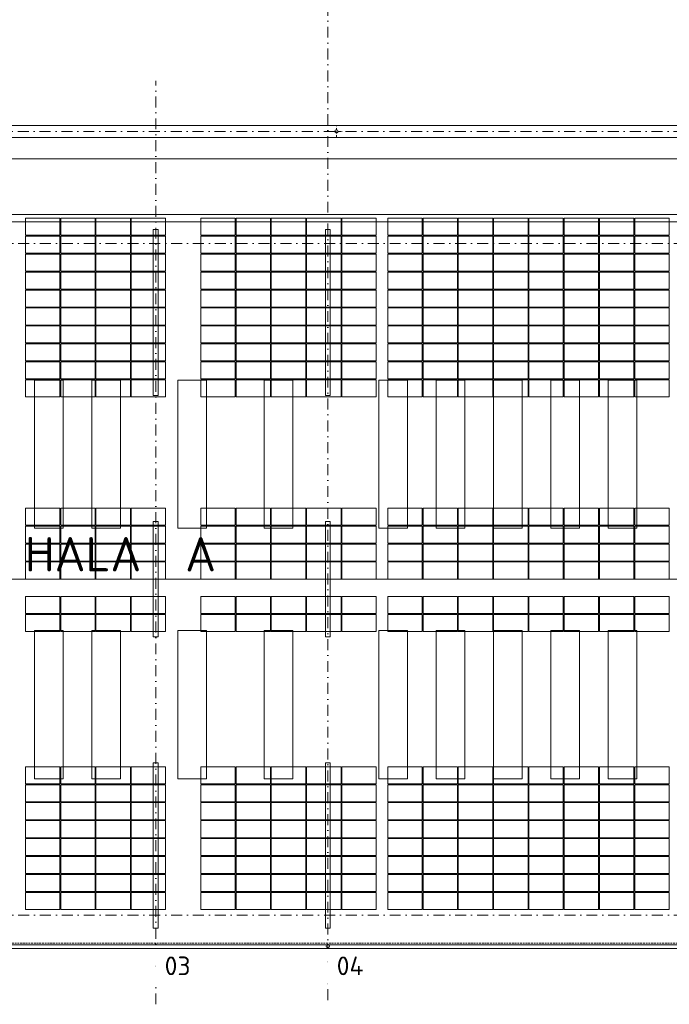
# Model space of a CAD drawing. Header units: millimetres. Extents: x -385852 to 693036, y -525006 to 444206.
# Tile 150 of 156: x 319255 to 341907, y 146890 to 181192. Entities that reach past the tile are written whole.
import ezdxf

# ---------------------------------------------------------------- set-up
doc = ezdxf.new("R2010")
doc.units = ezdxf.units.MM
for name, pattern in [('CENTERX2', [101.6, 63.5, -12.7, 12.7, -12.7]), ('DASHDOT', [25.4, 12.7, -6.35, 0, -6.35]), ('DASHED', [19.05, 12.7, -6.35]), ('HIDDEN', [9.525, 6.35, -3.175])]:
    doc.linetypes.add(name, pattern=pattern)
for name, color, linetype, lineweight in [('A99_FVE', 30, 'Continuous', 5), ('A99_N_kce-pod', 7, 'DASHED', 20), ('A99_N_txt-popis-200', 240, 'Continuous', 5), ('A99_S_kce-demolice', 30, 'Continuous', 20), ('A99_S_kce-pohl', 61, 'Continuous', 5), ('A99_S_osy', 1, 'CENTERX2', 5)]:
    doc.layers.add(name, color=color, linetype=linetype, lineweight=lineweight)
doc.styles.add('ad_popis 100', font='isocpeur.ttf', dxfattribs={"height": 200})

msp = doc.modelspace()

# ---------------------------------------------------------------- linework, layer by layer
at = {"layer": 'A99_FVE', "lineweight": 5, "ltscale": 2}
for points in [[(320655, 174275), (320655, 173680), (319455, 173680), (319455, 174275)], [(321885, 174275), (321885, 173680), (320685, 173680), (320685, 174275)], [(323115, 174275), (323115, 173680), (321915, 173680), (321915, 174275)], [(324345, 174275), (324345, 173680), (323145, 173680), (323145, 174275)], [(326770, 174275), (326770, 173680), (325570, 173680), (325570, 174275)], [(328000, 174275), (328000, 173680), (326800, 173680), (326800, 174275)], [(329230, 174275), (329230, 173680), (328030, 173680), (328030, 174275)], [(330460, 174275), (330460, 173680), (329260, 173680), (329260, 174275)], [(331690, 174275), (331690, 173680), (330490, 173680), (330490, 174275)], [(332090, 174275), (332090, 173680), (333290, 173680), (333290, 174275)], [(333320, 174275), (333320, 173680), (334520, 173680), (334520, 174275)], [(334550, 174275), (334550, 173680), (335750, 173680), (335750, 174275)], [(335780, 174275), (335780, 173680), (336980, 173680), (336980, 174275)], [(337010, 174275), (337010, 173680), (338210, 173680), (338210, 174275)], [(339440, 174275), (339440, 173680), (338240, 173680), (338240, 174275)], [(340670, 174275), (340670, 173680), (339470, 173680), (339470, 174275)], [(341900, 174275), (341900, 173680), (340700, 173680), (340700, 174275)], [(320655, 173055), (320655, 173650), (319455, 173650), (319455, 173055)], [(321885, 173055), (321885, 173650), (320685, 173650), (320685, 173055)], [(323115, 173055), (323115, 173650), (321915, 173650), (321915, 173055)], [(324345, 173055), (324345, 173650), (323145, 173650), (323145, 173055)], [(326770, 173055), (326770, 173650), (325570, 173650), (325570, 173055)], [(328000, 173055), (328000, 173650), (326800, 173650), (326800, 173055)], [(329230, 173055), (329230, 173650), (328030, 173650), (328030, 173055)], [(330460, 173055), (330460, 173650), (329260, 173650), (329260, 173055)], [(331690, 173055), (331690, 173650), (330490, 173650), (330490, 173055)], [(332090, 173055), (332090, 173650), (333290, 173650), (333290, 173055)], [(333320, 173055), (333320, 173650), (334520, 173650), (334520, 173055)], [(334550, 173055), (334550, 173650), (335750, 173650), (335750, 173055)], [(335780, 173055), (335780, 173650), (336980, 173650), (336980, 173055)], [(337010, 173055), (337010, 173650), (338210, 173650), (338210, 173055)], [(339440, 173055), (339440, 173650), (338240, 173650), (338240, 173055)], [(340670, 173055), (340670, 173650), (339470, 173650), (339470, 173055)], [(341900, 173055), (341900, 173650), (340700, 173650), (340700, 173055)], [(320655, 173025), (320655, 172430), (319455, 172430), (319455, 173025)], [(321885, 173025), (321885, 172430), (320685, 172430), (320685, 173025)], [(323115, 173025), (323115, 172430), (321915, 172430), (321915, 173025)], [(324345, 173025), (324345, 172430), (323145, 172430), (323145, 173025)], [(326770, 173025), (326770, 172430), (325570, 172430), (325570, 173025)], [(328000, 173025), (328000, 172430), (326800, 172430), (326800, 173025)], [(329230, 173025), (329230, 172430), (328030, 172430), (328030, 173025)], [(330460, 173025), (330460, 172430), (329260, 172430), (329260, 173025)], [(331690, 173025), (331690, 172430), (330490, 172430), (330490, 173025)], [(332090, 173025), (332090, 172430), (333290, 172430), (333290, 173025)], [(333320, 173025), (333320, 172430), (334520, 172430), (334520, 173025)], [(334550, 173025), (334550, 172430), (335750, 172430), (335750, 173025)], [(335780, 173025), (335780, 172430), (336980, 172430), (336980, 173025)], [(337010, 173025), (337010, 172430), (338210, 172430), (338210, 173025)], [(339440, 173025), (339440, 172430), (338240, 172430), (338240, 173025)], [(340670, 173025), (340670, 172430), (339470, 172430), (339470, 173025)], [(341900, 173025), (341900, 172430), (340700, 172430), (340700, 173025)], [(320655, 171805), (320655, 172400), (319455, 172400), (319455, 171805)], [(321885, 171805), (321885, 172400), (320685, 172400), (320685, 171805)], [(323115, 171805), (323115, 172400), (321915, 172400), (321915, 171805)], [(324345, 171805), (324345, 172400), (323145, 172400), (323145, 171805)], [(326770, 171805), (326770, 172400), (325570, 172400), (325570, 171805)], [(328000, 171805), (328000, 172400), (326800, 172400), (326800, 171805)], [(329230, 171805), (329230, 172400), (328030, 172400), (328030, 171805)], [(330460, 171805), (330460, 172400), (329260, 172400), (329260, 171805)], [(331690, 171805), (331690, 172400), (330490, 172400), (330490, 171805)], [(332090, 171805), (332090, 172400), (333290, 172400), (333290, 171805)], [(333320, 171805), (333320, 172400), (334520, 172400), (334520, 171805)], [(334550, 171805), (334550, 172400), (335750, 172400), (335750, 171805)], [(335780, 171805), (335780, 172400), (336980, 172400), (336980, 171805)], [(337010, 171805), (337010, 172400), (338210, 172400), (338210, 171805)], [(339440, 171805), (339440, 172400), (338240, 172400), (338240, 171805)], [(340670, 171805), (340670, 172400), (339470, 172400), (339470, 171805)], [(341900, 171805), (341900, 172400), (340700, 172400), (340700, 171805)], [(320655, 171180), (320655, 171775), (319455, 171775), (319455, 171180)], [(321885, 171180), (321885, 171775), (320685, 171775), (320685, 171180)], [(323115, 171180), (323115, 171775), (321915, 171775), (321915, 171180)], [(324345, 171180), (324345, 171775), (323145, 171775), (323145, 171180)], [(326770, 171180), (326770, 171775), (325570, 171775), (325570, 171180)], [(328000, 171180), (328000, 171775), (326800, 171775), (326800, 171180)], [(329230, 171180), (329230, 171775), (328030, 171775), (328030, 171180)], [(330460, 171180), (330460, 171775), (329260, 171775), (329260, 171180)], [(331690, 171180), (331690, 171775), (330490, 171775), (330490, 171180)], [(332090, 171180), (332090, 171775), (333290, 171775), (333290, 171180)], [(333320, 171180), (333320, 171775), (334520, 171775), (334520, 171180)], [(334550, 171180), (334550, 171775), (335750, 171775), (335750, 171180)], [(335780, 171180), (335780, 171775), (336980, 171775), (336980, 171180)], [(337010, 171180), (337010, 171775), (338210, 171775), (338210, 171180)], [(339440, 171180), (339440, 171775), (338240, 171775), (338240, 171180)], [(340670, 171180), (340670, 171775), (339470, 171775), (339470, 171180)], [(341900, 171180), (341900, 171775), (340700, 171775), (340700, 171180)], [(320655, 170555), (320655, 171150), (319455, 171150), (319455, 170555)], [(321885, 170555), (321885, 171150), (320685, 171150), (320685, 170555)], [(323115, 170555), (323115, 171150), (321915, 171150), (321915, 170555)], [(324345, 170555), (324345, 171150), (323145, 171150), (323145, 170555)], [(326770, 170555), (326770, 171150), (325570, 171150), (325570, 170555)], [(328000, 170555), (328000, 171150), (326800, 171150), (326800, 170555)], [(329230, 170555), (329230, 171150), (328030, 171150), (328030, 170555)], [(330460, 170555), (330460, 171150), (329260, 171150), (329260, 170555)], [(331690, 170555), (331690, 171150), (330490, 171150), (330490, 170555)], [(332090, 170555), (332090, 171150), (333290, 171150), (333290, 170555)], [(333320, 170555), (333320, 171150), (334520, 171150), (334520, 170555)], [(334550, 170555), (334550, 171150), (335750, 171150), (335750, 170555)], [(335780, 170555), (335780, 171150), (336980, 171150), (336980, 170555)], [(337010, 170555), (337010, 171150), (338210, 171150), (338210, 170555)], [(339440, 170555), (339440, 171150), (338240, 171150), (338240, 170555)], [(340670, 170555), (340670, 171150), (339470, 171150), (339470, 170555)], [(341900, 170555), (341900, 171150), (340700, 171150), (340700, 170555)], [(320655, 169930), (320655, 170525), (319455, 170525), (319455, 169930)], [(321885, 169930), (321885, 170525), (320685, 170525), (320685, 169930)], [(323115, 169930), (323115, 170525), (321915, 170525), (321915, 169930)], [(324345, 169930), (324345, 170525), (323145, 170525), (323145, 169930)], [(326770, 169930), (326770, 170525), (325570, 170525), (325570, 169930)], [(328000, 169930), (328000, 170525), (326800, 170525), (326800, 169930)], [(329230, 169930), (329230, 170525), (328030, 170525), (328030, 169930)], [(330460, 169930), (330460, 170525), (329260, 170525), (329260, 169930)], [(331690, 169930), (331690, 170525), (330490, 170525), (330490, 169930)], [(332090, 169930), (332090, 170525), (333290, 170525), (333290, 169930)], [(333320, 169930), (333320, 170525), (334520, 170525), (334520, 169930)], [(334550, 169930), (334550, 170525), (335750, 170525), (335750, 169930)], [(335780, 169930), (335780, 170525), (336980, 170525), (336980, 169930)], [(337010, 169930), (337010, 170525), (338210, 170525), (338210, 169930)], [(339440, 169930), (339440, 170525), (338240, 170525), (338240, 169930)], [(340670, 169930), (340670, 170525), (339470, 170525), (339470, 169930)], [(341900, 169930), (341900, 170525), (340700, 170525), (340700, 169930)], [(320655, 169305), (320655, 169900), (319455, 169900), (319455, 169305)], [(321885, 169305), (321885, 169900), (320685, 169900), (320685, 169305)], [(323115, 169305), (323115, 169900), (321915, 169900), (321915, 169305)], [(324345, 169305), (324345, 169900), (323145, 169900), (323145, 169305)], [(326770, 169305), (326770, 169900), (325570, 169900), (325570, 169305)], [(328000, 169305), (328000, 169900), (326800, 169900), (326800, 169305)], [(329230, 169305), (329230, 169900), (328030, 169900), (328030, 169305)], [(330460, 169305), (330460, 169900), (329260, 169900), (329260, 169305)], [(331690, 169305), (331690, 169900), (330490, 169900), (330490, 169305)], [(332090, 169305), (332090, 169900), (333290, 169900), (333290, 169305)], [(333320, 169305), (333320, 169900), (334520, 169900), (334520, 169305)], [(334550, 169305), (334550, 169900), (335750, 169900), (335750, 169305)], [(335780, 169305), (335780, 169900), (336980, 169900), (336980, 169305)], [(337010, 169305), (337010, 169900), (338210, 169900), (338210, 169305)], [(339440, 169305), (339440, 169900), (338240, 169900), (338240, 169305)], [(340670, 169305), (340670, 169900), (339470, 169900), (339470, 169305)], [(341900, 169305), (341900, 169900), (340700, 169900), (340700, 169305)], [(320655, 168680), (320655, 169275), (319455, 169275), (319455, 168680)], [(321885, 168680), (321885, 169275), (320685, 169275), (320685, 168680)], [(323115, 168680), (323115, 169275), (321915, 169275), (321915, 168680)], [(324345, 168680), (324345, 169275), (323145, 169275), (323145, 168680)], [(326770, 168680), (326770, 169275), (325570, 169275), (325570, 168680)], [(328000, 168680), (328000, 169275), (326800, 169275), (326800, 168680)], [(329230, 168680), (329230, 169275), (328030, 169275), (328030, 168680)], [(330460, 168680), (330460, 169275), (329260, 169275), (329260, 168680)], [(331690, 168680), (331690, 169275), (330490, 169275), (330490, 168680)], [(332090, 168680), (332090, 169275), (333290, 169275), (333290, 168680)], [(333320, 168680), (333320, 169275), (334520, 169275), (334520, 168680)], [(334550, 168680), (334550, 169275), (335750, 169275), (335750, 168680)], [(335780, 168680), (335780, 169275), (336980, 169275), (336980, 168680)], [(337010, 168680), (337010, 169275), (338210, 169275), (338210, 168680)], [(339440, 168680), (339440, 169275), (338240, 169275), (338240, 168680)], [(340670, 168680), (340670, 169275), (339470, 169275), (339470, 168680)], [(341900, 168680), (341900, 169275), (340700, 169275), (340700, 168680)], [(320655, 168055), (320655, 168650), (319455, 168650), (319455, 168055)], [(321885, 168055), (321885, 168650), (320685, 168650), (320685, 168055)], [(323115, 168055), (323115, 168650), (321915, 168650), (321915, 168055)], [(324345, 168055), (324345, 168650), (323145, 168650), (323145, 168055)], [(326770, 168055), (326770, 168650), (325570, 168650), (325570, 168055)], [(328000, 168055), (328000, 168650), (326800, 168650), (326800, 168055)], [(329230, 168055), (329230, 168650), (328030, 168650), (328030, 168055)], [(330460, 168055), (330460, 168650), (329260, 168650), (329260, 168055)], [(331690, 168055), (331690, 168650), (330490, 168650), (330490, 168055)], [(332090, 168055), (332090, 168650), (333290, 168650), (333290, 168055)], [(333320, 168055), (333320, 168650), (334520, 168650), (334520, 168055)], [(334550, 168055), (334550, 168650), (335750, 168650), (335750, 168055)], [(335780, 168055), (335780, 168650), (336980, 168650), (336980, 168055)], [(337010, 168055), (337010, 168650), (338210, 168650), (338210, 168055)], [(339440, 168055), (339440, 168650), (338240, 168650), (338240, 168055)], [(340670, 168055), (340670, 168650), (339470, 168650), (339470, 168055)], [(341900, 168055), (341900, 168650), (340700, 168650), (340700, 168055)], [(320655, 163580), (320655, 164175), (319455, 164175), (319455, 163580)], [(321885, 163580), (321885, 164175), (320685, 164175), (320685, 163580)], [(323115, 163580), (323115, 164175), (321915, 164175), (321915, 163580)], [(324345, 163580), (324345, 164175), (323145, 164175), (323145, 163580)], [(326770, 163580), (326770, 164175), (325570, 164175), (325570, 163580)], [(328000, 163580), (328000, 164175), (326800, 164175), (326800, 163580)], [(329230, 163580), (329230, 164175), (328030, 164175), (328030, 163580)], [(330460, 163580), (330460, 164175), (329260, 164175), (329260, 163580)], [(331690, 163580), (331690, 164175), (330490, 164175), (330490, 163580)], [(332090, 163580), (332090, 164175), (333290, 164175), (333290, 163580)], [(333320, 163580), (333320, 164175), (334520, 164175), (334520, 163580)], [(334550, 163580), (334550, 164175), (335750, 164175), (335750, 163580)], [(335780, 163580), (335780, 164175), (336980, 164175), (336980, 163580)], [(337010, 163580), (337010, 164175), (338210, 164175), (338210, 163580)], [(339440, 163580), (339440, 164175), (338240, 164175), (338240, 163580)], [(340670, 163580), (340670, 164175), (339470, 164175), (339470, 163580)], [(341900, 163580), (341900, 164175), (340700, 164175), (340700, 163580)], [(320655, 162955), (320655, 163550), (319455, 163550), (319455, 162955)], [(321885, 162955), (321885, 163550), (320685, 163550), (320685, 162955)], [(323115, 162955), (323115, 163550), (321915, 163550), (321915, 162955)], [(324345, 162955), (324345, 163550), (323145, 163550), (323145, 162955)], [(326770, 162955), (326770, 163550), (325570, 163550), (325570, 162955)], [(328000, 162955), (328000, 163550), (326800, 163550), (326800, 162955)], [(329230, 162955), (329230, 163550), (328030, 163550), (328030, 162955)], [(330460, 162955), (330460, 163550), (329260, 163550), (329260, 162955)], [(331690, 162955), (331690, 163550), (330490, 163550), (330490, 162955)], [(332090, 162955), (332090, 163550), (333290, 163550), (333290, 162955)], [(333320, 162955), (333320, 163550), (334520, 163550), (334520, 162955)], [(334550, 162955), (334550, 163550), (335750, 163550), (335750, 162955)], [(335780, 162955), (335780, 163550), (336980, 163550), (336980, 162955)], [(337010, 162955), (337010, 163550), (338210, 163550), (338210, 162955)], [(339440, 162955), (339440, 163550), (338240, 163550), (338240, 162955)], [(340670, 162955), (340670, 163550), (339470, 163550), (339470, 162955)], [(341900, 162955), (341900, 163550), (340700, 163550), (340700, 162955)], [(320655, 162330), (320655, 162925), (319455, 162925), (319455, 162330)], [(321885, 162330), (321885, 162925), (320685, 162925), (320685, 162330)], [(323115, 162330), (323115, 162925), (321915, 162925), (321915, 162330)], [(324345, 162330), (324345, 162925), (323145, 162925), (323145, 162330)], [(326770, 162330), (326770, 162925), (325570, 162925), (325570, 162330)], [(328000, 162330), (328000, 162925), (326800, 162925), (326800, 162330)], [(329230, 162330), (329230, 162925), (328030, 162925), (328030, 162330)], [(330460, 162330), (330460, 162925), (329260, 162925), (329260, 162330)], [(331690, 162330), (331690, 162925), (330490, 162925), (330490, 162330)], [(332090, 162330), (332090, 162925), (333290, 162925), (333290, 162330)], [(333320, 162330), (333320, 162925), (334520, 162925), (334520, 162330)], [(334550, 162330), (334550, 162925), (335750, 162925), (335750, 162330)], [(335780, 162330), (335780, 162925), (336980, 162925), (336980, 162330)], [(337010, 162330), (337010, 162925), (338210, 162925), (338210, 162330)], [(339440, 162330), (339440, 162925), (338240, 162925), (338240, 162330)], [(340670, 162330), (340670, 162925), (339470, 162925), (339470, 162330)], [(341900, 162330), (341900, 162925), (340700, 162925), (340700, 162330)], [(320655, 161705), (320655, 162300), (319455, 162300), (319455, 161705)], [(321885, 161705), (321885, 162300), (320685, 162300), (320685, 161705)], [(323115, 161705), (323115, 162300), (321915, 162300), (321915, 161705)], [(324345, 161705), (324345, 162300), (323145, 162300), (323145, 161705)], [(326770, 161705), (326770, 162300), (325570, 162300), (325570, 161705)], [(328000, 161705), (328000, 162300), (326800, 162300), (326800, 161705)], [(329230, 161705), (329230, 162300), (328030, 162300), (328030, 161705)], [(330460, 161705), (330460, 162300), (329260, 162300), (329260, 161705)], [(331690, 161705), (331690, 162300), (330490, 162300), (330490, 161705)], [(332090, 161705), (332090, 162300), (333290, 162300), (333290, 161705)], [(333320, 161705), (333320, 162300), (334520, 162300), (334520, 161705)], [(334550, 161705), (334550, 162300), (335750, 162300), (335750, 161705)], [(335780, 161705), (335780, 162300), (336980, 162300), (336980, 161705)], [(337010, 161705), (337010, 162300), (338210, 162300), (338210, 161705)], [(339440, 161705), (339440, 162300), (338240, 162300), (338240, 161705)], [(340670, 161705), (340670, 162300), (339470, 162300), (339470, 161705)], [(341900, 161705), (341900, 162300), (340700, 162300), (340700, 161705)], [(320655, 160500), (320655, 161095), (319455, 161095), (319455, 160500)], [(321885, 160500), (321885, 161095), (320685, 161095), (320685, 160500)], [(323115, 160500), (323115, 161095), (321915, 161095), (321915, 160500)], [(324345, 160500), (324345, 161095), (323145, 161095), (323145, 160500)], [(326770, 160500), (326770, 161095), (325570, 161095), (325570, 160500)], [(328000, 160500), (328000, 161095), (326800, 161095), (326800, 160500)], [(329230, 160500), (329230, 161095), (328030, 161095), (328030, 160500)], [(330460, 160500), (330460, 161095), (329260, 161095), (329260, 160500)], [(331690, 160500), (331690, 161095), (330490, 161095), (330490, 160500)], [(332090, 160500), (332090, 161095), (333290, 161095), (333290, 160500)], [(333320, 160500), (333320, 161095), (334520, 161095), (334520, 160500)], [(334550, 160500), (334550, 161095), (335750, 161095), (335750, 160500)], [(335780, 160500), (335780, 161095), (336980, 161095), (336980, 160500)], [(337010, 160500), (337010, 161095), (338210, 161095), (338210, 160500)], [(339440, 160500), (339440, 161095), (338240, 161095), (338240, 160500)], [(340670, 160500), (340670, 161095), (339470, 161095), (339470, 160500)], [(341900, 160500), (341900, 161095), (340700, 161095), (340700, 160500)], [(320655, 159875), (320655, 160470), (319455, 160470), (319455, 159875)], [(321885, 159875), (321885, 160470), (320685, 160470), (320685, 159875)], [(323115, 159875), (323115, 160470), (321915, 160470), (321915, 159875)], [(324345, 159875), (324345, 160470), (323145, 160470), (323145, 159875)], [(326770, 159875), (326770, 160470), (325570, 160470), (325570, 159875)], [(328000, 159875), (328000, 160470), (326800, 160470), (326800, 159875)], [(329230, 159875), (329230, 160470), (328030, 160470), (328030, 159875)], [(330460, 159875), (330460, 160470), (329260, 160470), (329260, 159875)], [(331690, 159875), (331690, 160470), (330490, 160470), (330490, 159875)], [(332090, 159875), (332090, 160470), (333290, 160470), (333290, 159875)], [(333320, 159875), (333320, 160470), (334520, 160470), (334520, 159875)], [(334550, 159875), (334550, 160470), (335750, 160470), (335750, 159875)], [(335780, 159875), (335780, 160470), (336980, 160470), (336980, 159875)], [(337010, 159875), (337010, 160470), (338210, 160470), (338210, 159875)], [(339440, 159875), (339440, 160470), (338240, 160470), (338240, 159875)], [(340670, 159875), (340670, 160470), (339470, 160470), (339470, 159875)], [(341900, 159875), (341900, 160470), (340700, 160470), (340700, 159875)], [(320655, 155165), (320655, 154570), (319455, 154570), (319455, 155165)], [(321885, 155165), (321885, 154570), (320685, 154570), (320685, 155165)], [(323115, 155165), (323115, 154570), (321915, 154570), (321915, 155165)], [(324345, 155165), (324345, 154570), (323145, 154570), (323145, 155165)], [(326770, 155165), (326770, 154570), (325570, 154570), (325570, 155165)], [(328000, 155165), (328000, 154570), (326800, 154570), (326800, 155165)], [(329230, 155165), (329230, 154570), (328030, 154570), (328030, 155165)], [(330460, 155165), (330460, 154570), (329260, 154570), (329260, 155165)], [(331690, 155165), (331690, 154570), (330490, 154570), (330490, 155165)], [(332090, 155165), (332090, 154570), (333290, 154570), (333290, 155165)], [(333320, 155165), (333320, 154570), (334520, 154570), (334520, 155165)], [(334550, 155165), (334550, 154570), (335750, 154570), (335750, 155165)], [(335780, 155165), (335780, 154570), (336980, 154570), (336980, 155165)], [(337010, 155165), (337010, 154570), (338210, 154570), (338210, 155165)], [(339440, 155165), (339440, 154570), (338240, 154570), (338240, 155165)], [(340670, 155165), (340670, 154570), (339470, 154570), (339470, 155165)], [(341900, 155165), (341900, 154570), (340700, 154570), (340700, 155165)], [(320655, 153945), (320655, 154540), (319455, 154540), (319455, 153945)], [(321885, 153945), (321885, 154540), (320685, 154540), (320685, 153945)], [(323115, 153945), (323115, 154540), (321915, 154540), (321915, 153945)], [(324345, 153945), (324345, 154540), (323145, 154540), (323145, 153945)], [(326770, 153945), (326770, 154540), (325570, 154540), (325570, 153945)], [(328000, 153945), (328000, 154540), (326800, 154540), (326800, 153945)], [(329230, 153945), (329230, 154540), (328030, 154540), (328030, 153945)], [(330460, 153945), (330460, 154540), (329260, 154540), (329260, 153945)], [(331690, 153945), (331690, 154540), (330490, 154540), (330490, 153945)], [(332090, 153945), (332090, 154540), (333290, 154540), (333290, 153945)], [(333320, 153945), (333320, 154540), (334520, 154540), (334520, 153945)], [(334550, 153945), (334550, 154540), (335750, 154540), (335750, 153945)], [(335780, 153945), (335780, 154540), (336980, 154540), (336980, 153945)], [(337010, 153945), (337010, 154540), (338210, 154540), (338210, 153945)], [(339440, 153945), (339440, 154540), (338240, 154540), (338240, 153945)], [(340670, 153945), (340670, 154540), (339470, 154540), (339470, 153945)], [(341900, 153945), (341900, 154540), (340700, 154540), (340700, 153945)], [(320655, 153320), (320655, 153915), (319455, 153915), (319455, 153320)], [(321885, 153320), (321885, 153915), (320685, 153915), (320685, 153320)], [(323115, 153320), (323115, 153915), (321915, 153915), (321915, 153320)], [(324345, 153320), (324345, 153915), (323145, 153915), (323145, 153320)], [(326770, 153320), (326770, 153915), (325570, 153915), (325570, 153320)], [(328000, 153320), (328000, 153915), (326800, 153915), (326800, 153320)], [(329230, 153320), (329230, 153915), (328030, 153915), (328030, 153320)], [(330460, 153320), (330460, 153915), (329260, 153915), (329260, 153320)], [(331690, 153320), (331690, 153915), (330490, 153915), (330490, 153320)], [(332090, 153320), (332090, 153915), (333290, 153915), (333290, 153320)], [(333320, 153320), (333320, 153915), (334520, 153915), (334520, 153320)], [(334550, 153320), (334550, 153915), (335750, 153915), (335750, 153320)], [(335780, 153320), (335780, 153915), (336980, 153915), (336980, 153320)], [(337010, 153320), (337010, 153915), (338210, 153915), (338210, 153320)], [(339440, 153320), (339440, 153915), (338240, 153915), (338240, 153320)], [(340670, 153320), (340670, 153915), (339470, 153915), (339470, 153320)], [(341900, 153320), (341900, 153915), (340700, 153915), (340700, 153320)], [(320655, 152695), (320655, 153290), (319455, 153290), (319455, 152695)], [(321885, 152695), (321885, 153290), (320685, 153290), (320685, 152695)], [(323115, 152695), (323115, 153290), (321915, 153290), (321915, 152695)], [(324345, 152695), (324345, 153290), (323145, 153290), (323145, 152695)], [(326770, 152695), (326770, 153290), (325570, 153290), (325570, 152695)], [(328000, 152695), (328000, 153290), (326800, 153290), (326800, 152695)], [(329230, 152695), (329230, 153290), (328030, 153290), (328030, 152695)], [(330460, 152695), (330460, 153290), (329260, 153290), (329260, 152695)], [(331690, 152695), (331690, 153290), (330490, 153290), (330490, 152695)], [(332090, 152695), (332090, 153290), (333290, 153290), (333290, 152695)], [(333320, 152695), (333320, 153290), (334520, 153290), (334520, 152695)], [(334550, 152695), (334550, 153290), (335750, 153290), (335750, 152695)], [(335780, 152695), (335780, 153290), (336980, 153290), (336980, 152695)], [(337010, 152695), (337010, 153290), (338210, 153290), (338210, 152695)], [(339440, 152695), (339440, 153290), (338240, 153290), (338240, 152695)], [(340670, 152695), (340670, 153290), (339470, 153290), (339470, 152695)], [(341900, 152695), (341900, 153290), (340700, 153290), (340700, 152695)], [(320655, 152070), (320655, 152665), (319455, 152665), (319455, 152070)], [(321885, 152070), (321885, 152665), (320685, 152665), (320685, 152070)], [(323115, 152070), (323115, 152665), (321915, 152665), (321915, 152070)], [(324345, 152070), (324345, 152665), (323145, 152665), (323145, 152070)], [(326770, 152070), (326770, 152665), (325570, 152665), (325570, 152070)], [(328000, 152070), (328000, 152665), (326800, 152665), (326800, 152070)], [(329230, 152070), (329230, 152665), (328030, 152665), (328030, 152070)], [(330460, 152070), (330460, 152665), (329260, 152665), (329260, 152070)], [(331690, 152070), (331690, 152665), (330490, 152665), (330490, 152070)], [(332090, 152070), (332090, 152665), (333290, 152665), (333290, 152070)], [(333320, 152070), (333320, 152665), (334520, 152665), (334520, 152070)], [(334550, 152070), (334550, 152665), (335750, 152665), (335750, 152070)], [(335780, 152070), (335780, 152665), (336980, 152665), (336980, 152070)], [(337010, 152070), (337010, 152665), (338210, 152665), (338210, 152070)], [(339440, 152070), (339440, 152665), (338240, 152665), (338240, 152070)], [(340670, 152070), (340670, 152665), (339470, 152665), (339470, 152070)], [(341900, 152070), (341900, 152665), (340700, 152665), (340700, 152070)], [(320655, 151445), (320655, 152040), (319455, 152040), (319455, 151445)], [(321885, 151445), (321885, 152040), (320685, 152040), (320685, 151445)], [(323115, 151445), (323115, 152040), (321915, 152040), (321915, 151445)], [(324345, 151445), (324345, 152040), (323145, 152040), (323145, 151445)], [(326770, 151445), (326770, 152040), (325570, 152040), (325570, 151445)], [(328000, 151445), (328000, 152040), (326800, 152040), (326800, 151445)], [(329230, 151445), (329230, 152040), (328030, 152040), (328030, 151445)], [(330460, 151445), (330460, 152040), (329260, 152040), (329260, 151445)], [(331690, 151445), (331690, 152040), (330490, 152040), (330490, 151445)], [(332090, 151445), (332090, 152040), (333290, 152040), (333290, 151445)], [(333320, 151445), (333320, 152040), (334520, 152040), (334520, 151445)], [(334550, 151445), (334550, 152040), (335750, 152040), (335750, 151445)], [(335780, 151445), (335780, 152040), (336980, 152040), (336980, 151445)], [(337010, 151445), (337010, 152040), (338210, 152040), (338210, 151445)], [(339440, 151445), (339440, 152040), (338240, 152040), (338240, 151445)], [(340670, 151445), (340670, 152040), (339470, 152040), (339470, 151445)], [(341900, 151445), (341900, 152040), (340700, 152040), (340700, 151445)], [(320655, 150820), (320655, 151415), (319455, 151415), (319455, 150820)], [(321885, 150820), (321885, 151415), (320685, 151415), (320685, 150820)], [(323115, 150820), (323115, 151415), (321915, 151415), (321915, 150820)], [(324345, 150820), (324345, 151415), (323145, 151415), (323145, 150820)], [(326770, 150820), (326770, 151415), (325570, 151415), (325570, 150820)], [(328000, 150820), (328000, 151415), (326800, 151415), (326800, 150820)], [(329230, 150820), (329230, 151415), (328030, 151415), (328030, 150820)], [(330460, 150820), (330460, 151415), (329260, 151415), (329260, 150820)], [(331690, 150820), (331690, 151415), (330490, 151415), (330490, 150820)], [(332090, 150820), (332090, 151415), (333290, 151415), (333290, 150820)], [(333320, 150820), (333320, 151415), (334520, 151415), (334520, 150820)], [(334550, 150820), (334550, 151415), (335750, 151415), (335750, 150820)], [(335780, 150820), (335780, 151415), (336980, 151415), (336980, 150820)], [(337010, 150820), (337010, 151415), (338210, 151415), (338210, 150820)], [(339440, 150820), (339440, 151415), (338240, 151415), (338240, 150820)], [(340670, 150820), (340670, 151415), (339470, 151415), (339470, 150820)], [(341900, 150820), (341900, 151415), (340700, 151415), (340700, 150820)], [(320655, 150195), (320655, 150790), (319455, 150790), (319455, 150195)], [(321885, 150195), (321885, 150790), (320685, 150790), (320685, 150195)], [(323115, 150195), (323115, 150790), (321915, 150790), (321915, 150195)], [(324345, 150195), (324345, 150790), (323145, 150790), (323145, 150195)], [(326770, 150195), (326770, 150790), (325570, 150790), (325570, 150195)], [(328000, 150195), (328000, 150790), (326800, 150790), (326800, 150195)], [(329230, 150195), (329230, 150790), (328030, 150790), (328030, 150195)], [(330460, 150195), (330460, 150790), (329260, 150790), (329260, 150195)], [(331690, 150195), (331690, 150790), (330490, 150790), (330490, 150195)], [(332090, 150195), (332090, 150790), (333290, 150790), (333290, 150195)], [(333320, 150195), (333320, 150790), (334520, 150790), (334520, 150195)], [(334550, 150195), (334550, 150790), (335750, 150790), (335750, 150195)], [(335780, 150195), (335780, 150790), (336980, 150790), (336980, 150195)], [(337010, 150195), (337010, 150790), (338210, 150790), (338210, 150195)], [(339440, 150195), (339440, 150790), (338240, 150790), (338240, 150195)], [(340670, 150195), (340670, 150790), (339470, 150790), (339470, 150195)], [(341900, 150195), (341900, 150790), (340700, 150790), (340700, 150195)]]:
    msp.add_lwpolyline(points, close=True, dxfattribs=at)
at = {"layer": 'A99_FVE', "linetype": 'Continuous', "lineweight": 15, "ltscale": 2}
for points in [[(323915, 173885.874), (324085, 173885.874), (324085, 168100.874), (323915, 168100.874)], [(329915, 173885.874), (330085, 173885.874), (330085, 168100.874), (329915, 168100.874)], [(323915, 163710), (324085, 163710), (324085, 159695), (323915, 159695)], [(329915, 163710.874), (330085, 163710.874), (330085, 159695.874), (329915, 159695.874)], [(323915, 155305), (324085, 155305), (324085, 149540), (323915, 149540)], [(329915, 155305.874), (330085, 155305.874), (330085, 149540.874), (329915, 149540.874)]]:
    msp.add_lwpolyline(points, close=True, dxfattribs=at)
at = {"layer": 'A99_S_kce-demolice', "linetype": 'Continuous', "lineweight": 9}
for points in [[(319775, 168635), (320775, 168635), (320775, 163475), (319775, 163475)], [(321775, 168635), (322775, 168635), (322775, 163475), (321775, 163475)], [(324775, 168635), (325775, 168635), (325775, 163475), (324775, 163475)], [(327775, 168635), (328775, 168635), (328775, 163475), (327775, 163475)], [(331775, 168635), (332775, 168635), (332775, 163475), (331775, 163475)], [(333775, 168635), (334775, 168635), (334775, 163475), (333775, 163475)], [(335775, 168635), (336775, 168635), (336775, 163475), (335775, 163475)], [(337775, 168635), (338775, 168635), (338775, 163475), (337775, 163475)], [(339775, 168635), (340775, 168635), (340775, 163475), (339775, 163475)], [(319775, 159910), (320775, 159910), (320775, 154750), (319775, 154750)], [(321775, 159910), (322775, 159910), (322775, 154750), (321775, 154750)], [(324775, 159910), (325775, 159910), (325775, 154750), (324775, 154750)], [(327775, 159910), (328775, 159910), (328775, 154750), (327775, 154750)], [(331775, 159910), (332775, 159910), (332775, 154750), (331775, 154750)], [(333775, 159910), (334775, 159910), (334775, 154750), (333775, 154750)], [(335775, 159910), (336775, 159910), (336775, 154750), (335775, 154750)], [(337775, 159910), (338775, 159910), (338775, 154750), (337775, 154750)], [(339775, 159910), (340775, 159910), (340775, 154750), (339775, 154750)]]:
    msp.add_lwpolyline(points, close=True, dxfattribs=at)
at = {"layer": 'A99_S_kce-pohl', "linetype": 'Continuous', "ltscale": 25}
for points in [[(450690, 177090), (450690, 177510), (306000, 177510), (306000, 177090)], [(438550, 174145), (438550, 174410), (308010, 174410), (308010, 174145)]]:
    msp.add_lwpolyline(points, close=True, dxfattribs=at)
at = {"layer": 'A99_S_kce-pohl', "linetype": 'DASHDOT', "lineweight": 5, "ltscale": 5}
for points in [[(330300, 177100), (330300, 177500)], [(330300, 177100), (330300, 177500)], [(330100, 177300), (330500, 177300)], [(330100, 177300), (330500, 177300)]]:
    msp.add_lwpolyline(points, dxfattribs=at)
at = {"layer": 'A99_S_kce-pohl', "linetype": 'Continuous', "ltscale": 25}
msp.add_lwpolyline([(307330, 174440), (299400, 174440), (299400, 148960), (438875.5457, 148960), (438875.5457, 176350)], dxfattribs=at)
at = {"layer": 'A99_S_kce-pohl', "linetype": 'Continuous', "lineweight": 9}
msp.add_lwpolyline([(438875.5457, 176350), (305450, 176350)], dxfattribs=at)
at = {"layer": 'A99_S_kce-pohl', "linetype": 'Continuous'}
msp.add_lwpolyline([(438875.5457, 161700), (299400, 161700)], dxfattribs=at)
msp.add_circle((330300, 177300), 60, dxfattribs=at)
msp.add_circle((330300, 177300), 60, dxfattribs=at)
at = {"layer": 'A99_S_osy', "linetype": 'DASHDOT', "lineweight": 5, "ltscale": 30}
for points in [[(330000, 250300), (330000, 146890)], [(324000, 146890), (324000, 179060)], [(477325, 177300), (304375, 177300)], [(452950, 173400), (297340, 173400)], [(452950, 150000), (297355, 150000)]]:
    msp.add_lwpolyline(points, dxfattribs=at)

# ---------------------------------------------------------------- texts
at = {"layer": 'A99_N_txt-popis-200', "lineweight": 9, "ltscale": 5, "style": 'ad_popis 100'}
msp.add_text('HALA  A', height=1200, dxfattribs=at).set_placement((319435, 161970))

# ---------------------------------------------------------------- next in the draw order: texts
at = {"layer": 'A99_N_txt-popis-200', "color": 1, "lineweight": 0, "char_height": 650, "attachment_point": 1, "style": 'ad_popis 100', "bg_fill": 2}
for s, insert in [('03', (324310, 148555)), ('04', (330310, 148555))]:
    msp.add_mtext_dynamic_manual_height_columns(s, width=832.5, gutter_width=1000, heights=[0], dxfattribs=dict(at, insert=insert))

# ---------------------------------------------------------------- next in the draw order: linework, layer by layer
at = {"layer": 'A99_N_kce-pod', "linetype": 'HIDDEN', "lineweight": 5, "ltscale": 10}
msp.add_lwpolyline([(438875.5457, 149020), (299400, 149020)], dxfattribs=at)
at = {"layer": 'A99_S_kce-pohl', "linetype": 'Continuous'}
msp.add_lwpolyline([(438875.5457, 148830), (299400, 148830)], dxfattribs=at)
msp.add_circle((330000, 148920), 60, dxfattribs=at)

doc.saveas('drawing.dxf')
